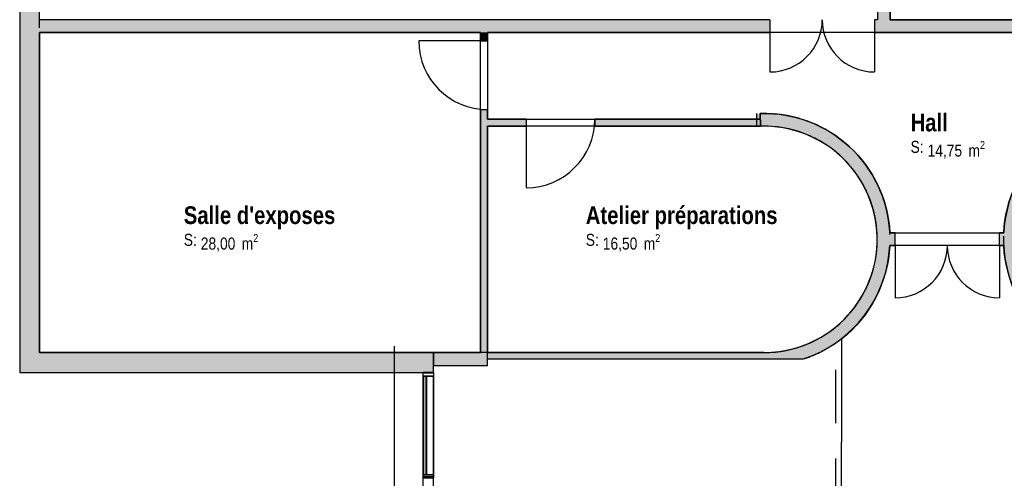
# Model space of a CAD drawing. Extents: x -24342 to 73038, y -9656 to 30949.
# Tile 25 of 170: x 0 to 1389, y -1578 to -930. Entities that reach past the tile are written whole.
import ezdxf
from ezdxf.enums import TextEntityAlignment as Align

# ---------------------------------------------------------------- set-up
doc = ezdxf.new("R2010")
doc.units = 0
doc.set_wipeout_variables(frame=1)
for name, pattern in [('21.0032_xref_rdc_02_pro$0$Tirets', [458.610928, 282.222247, -176.388681]), ('21.0032_xref_rdc_02_pro$0$Tirets petits', [125, 75, -50]), ('21.0032_xref_rdc_02_pro$0$Traits', [564.444447, 282.222223, -282.222223]), ('21.0032_xref_rdc_02_pro$0$Wipeout_Contour', [1000, 0, -1000]), ('ACAD_ISO12W100', [21, 12, -3, 0, -3, 0, -3])]:
    doc.linetypes.add(name, pattern=pattern)
for name, color, linetype in [('0_XREF', 250, 'Continuous'), ('21.0032_xref_rdc_02_pro$0$02-06 Poutre.Construction', 251, 'Continuous'), ('21.0032_xref_rdc_02_pro$0$08-01 2D Dessin général.2D', 251, 'Continuous'), ('21.0032_xref_rdc_02_pro$0$08-01 contour hachures', 251, 'Continuous'), ('21.0032_xref_rdc_02_pro$0$A-AREA-____-OTLN.Modèle IFC', 251, 'Continuous'), ('21.0032_xref_rdc_02_pro$0$A-GLAZ-CURT-OTLN.Modèle IFC', 251, 'Continuous'), ('21.0032_xref_rdc_02_pro$0$A-GLAZ-CWMG-OTLN.Modèle IFC', 251, 'Continuous'), ('21.0032_xref_rdc_02_pro$0$A-WALL-____-OTLN.Modèle IFC', 251, 'Continuous'), ('21.0032_xref_rdc_02_pro$0$Marques de Zone ARCHICAD', 251, 'Continuous'), ('21.0032_xref_rdc_02_pro$0$Portes ARCHICAD', 251, 'Continuous')]:
    doc.layers.add(name, color=color, linetype=linetype)
doc.styles.add('21.0032_xref_rdc_02_pro$0$STYLE_GENERE_1', font='ARIALNB.TTF')
doc.styles.add('21.0032_xref_rdc_02_pro$0$STYLE_GENERE_2', font='ARIALN.TTF')

# ---------------------------------------------------------------- blocks, each defined once
blk = doc.blocks.new('21.0032_xref_rdc_02_pro$0$Salle d_exposes_SA_17_1', base_point=(3390, -12207))
at = {"layer": '21.0032_xref_rdc_02_pro$0$Marques de Zone ARCHICAD', "insert": (2555, -12326), "char_height": 170, "attachment_point": 1, "style": '21.0032_xref_rdc_02_pro$0$STYLE_GENERE_2'}
blk.add_mtext('\\A1;\\pt0,100;28,00{\\H0.66x;\\S^  ;} m{\\H0.66x;\\S2^  ;}', dxfattribs=at)
at = {"layer": '21.0032_xref_rdc_02_pro$0$Marques de Zone ARCHICAD'}
for tag, height, style, p in [('ROOM_NAME', 250, '21.0032_xref_rdc_02_pro$0$STYLE_GENERE_1', (2315, -11935)), ('DUMMY_849', 250, '21.0032_xref_rdc_02_pro$0$STYLE_GENERE_1', (4465, -11862)), ('calculatedAreaCode', 170, '21.0032_xref_rdc_02_pro$0$STYLE_GENERE_2', (2315, -12323))]:
    blk.add_attdef(tag, text='', height=height, dxfattribs=dict(at, style=style)).set_placement(p, align=Align.TOP_LEFT)
blk = doc.blocks.new('21.0032_xref_rdc_02_pro$0$Atelier préparations_BUR_23_1', base_point=(9349, -12207))
at = {"layer": '21.0032_xref_rdc_02_pro$0$Marques de Zone ARCHICAD', "insert": (8226, -12326), "char_height": 170, "attachment_point": 1, "style": '21.0032_xref_rdc_02_pro$0$STYLE_GENERE_2'}
blk.add_mtext('\\A1;\\pt0,100;16,50{\\H0.66x;\\S^  ;} m{\\H0.66x;\\S2^  ;}', dxfattribs=at)
at = {"layer": '21.0032_xref_rdc_02_pro$0$Marques de Zone ARCHICAD'}
for tag, height, style, p in [('ROOM_NAME', 250, '21.0032_xref_rdc_02_pro$0$STYLE_GENERE_1', (7986, -11935)), ('DUMMY_849', 250, '21.0032_xref_rdc_02_pro$0$STYLE_GENERE_1', (10713, -11862)), ('calculatedAreaCode', 170, '21.0032_xref_rdc_02_pro$0$STYLE_GENERE_2', (7986, -12323))]:
    blk.add_attdef(tag, text='', height=height, dxfattribs=dict(at, style=style)).set_placement(p, align=Align.TOP_LEFT)
blk = doc.blocks.new('21.0032_xref_rdc_02_pro$0$Hall_COU_46_1', base_point=(13077, -10895))
at = {"layer": '21.0032_xref_rdc_02_pro$0$Marques de Zone ARCHICAD', "insert": (12808, -11013), "char_height": 170, "attachment_point": 1, "style": '21.0032_xref_rdc_02_pro$0$STYLE_GENERE_2'}
blk.add_mtext('\\A1;\\pt0,100;14,75{\\H0.66x;\\S^  ;} m{\\H0.66x;\\S2^  ;}', dxfattribs=at)
at = {"layer": '21.0032_xref_rdc_02_pro$0$Marques de Zone ARCHICAD'}
for tag, height, style, p in [('DUMMY_849', 250, '21.0032_xref_rdc_02_pro$0$STYLE_GENERE_1', (13097, -10549)), ('ROOM_NAME', 250, '21.0032_xref_rdc_02_pro$0$STYLE_GENERE_1', (12568, -10627)), ('calculatedAreaCode', 170, '21.0032_xref_rdc_02_pro$0$STYLE_GENERE_2', (12568, -11011))]:
    blk.add_attdef(tag, text='', height=height, dxfattribs=dict(at, style=style)).set_placement(p, align=Align.TOP_LEFT)
blk = doc.blocks.new('21.0032_xref_rdc_02_pro$0$Porte (Mur) 48[48]_1')
at = {"layer": '21.0032_xref_rdc_02_pro$0$Portes ARCHICAD', "linetype": 'Continuous'}
for p, q in [((10585, -9300), (10585, -10038)), ((12060, -9300), (12060, -10038))]:
    blk.add_line(p, q, dxfattribs=at)
for centre, start, end in [((10585, -9300), 270, 0), ((12060, -9300), 180, 270)]:
    blk.add_arc(centre, 738, start, end, dxfattribs=at)
blk = doc.blocks.new('21.0032_xref_rdc_02_pro$0$Mur_109_1', base_point=(30175, -9390))
at = {"layer": '21.0032_xref_rdc_02_pro$0$A-WALL-____-OTLN.Modèle IFC', "linetype": 'Continuous'}
for points in [[(10585, -9300), (280, -9300), (280, -9480), (10585, -9480)], [(25330, -9300), (12060, -9300), (12060, -9480), (25330, -9480)]]:
    blk.add_hatch(color=256, dxfattribs=at).paths.add_polyline_path(points)
for p, q in [((10585, -9300), (10585, -9480)), ((12060, -9300), (12060, -9480))]:
    blk.add_line(p, q, dxfattribs=at)
at = {"layer": '21.0032_xref_rdc_02_pro$0$A-WALL-____-OTLN.Modèle IFC', "linetype": 'Continuous', "flags": 128}
for points in [[(10585, -9300), (280, -9300)], [(12100, -9300), (12060, -9300)], [(18100, -9300), (12280, -9300)], [(280, -9480), (6500, -9480)], [(6600, -9480), (10585, -9480)], [(12060, -9480), (15660, -9480)]]:
    blk.add_lwpolyline(points, dxfattribs=at)
at = {"layer": '21.0032_xref_rdc_02_pro$0$Portes ARCHICAD', "linetype": 'Continuous'}
blk.add_blockref('21.0032_xref_rdc_02_pro$0$Porte (Mur) 48[48]_1', (0, 0), dxfattribs=at)
blk = doc.blocks.new('21.0032_xref_rdc_02_pro$0$Porte (Mur) 51[50]_1')
at = {"layer": '21.0032_xref_rdc_02_pro$0$Portes ARCHICAD', "linetype": 'Continuous'}
blk.add_line((12100, -6309), (13070, -6309), dxfattribs=at)
blk.add_arc((12100, -6309), 970, 270, 0, dxfattribs=at)
blk = doc.blocks.new('21.0032_xref_rdc_02_pro$0$Porte (Mur) 52[51]_1')
at = {"layer": '21.0032_xref_rdc_02_pro$0$Portes ARCHICAD', "linetype": 'Continuous'}
for p, q in [((11895, -4295), (11895, -5845)), ((11920, -4295), (11895, -4295)), ((11920, -4295), (11920, -5845)), ((12100, -4295), (12100, -5845)), ((12125, -4295), (12100, -4295)), ((12125, -4295), (12125, -5845)), ((12100, -4370), (11920, -4370)), ((12100, -5770), (11920, -5770)), ((11920, -5845), (11895, -5845)), ((12125, -5845), (12100, -5845))]:
    blk.add_line(p, q, dxfattribs=at)
blk = doc.blocks.new('21.0032_xref_rdc_02_pro$0$Mur_113_1', base_point=(12190, -140))
at = {"layer": '21.0032_xref_rdc_02_pro$0$A-WALL-____-OTLN.Modèle IFC', "linetype": 'Continuous'}
for points in [[(12280, -280), (12100, -280), (12100, -4370), (12280, -4370)], [(12280, -5770), (12100, -5770), (12100, -6309), (12280, -6309)], [(12280, -7279), (12100, -7279), (12100, -9300), (12280, -9300)]]:
    blk.add_hatch(color=256, dxfattribs=at).paths.add_polyline_path(points)
for p, q in [((12100, -4370), (12280, -4370)), ((12100, -5770), (12280, -5770)), ((12100, -6309), (12280, -6309)), ((12100, -7279), (12280, -7279))]:
    blk.add_line(p, q, dxfattribs=at)
at = {"layer": '21.0032_xref_rdc_02_pro$0$A-WALL-____-OTLN.Modèle IFC', "linetype": 'Continuous', "flags": 128}
for points in [[(12100, -280), (12100, -4370)], [(12280, -4370), (12280, -280)], [(12100, -5770), (12100, -6309)], [(12280, -6100), (12280, -5770)], [(12280, -6309), (12280, -6200)], [(12100, -7279), (12100, -9300)], [(12280, -9300), (12280, -7279)]]:
    blk.add_lwpolyline(points, dxfattribs=at)
at = {"layer": '21.0032_xref_rdc_02_pro$0$Portes ARCHICAD', "linetype": 'Continuous'}
for name in ['21.0032_xref_rdc_02_pro$0$Porte (Mur) 52[51]_1', '21.0032_xref_rdc_02_pro$0$Porte (Mur) 51[50]_1']:
    blk.add_blockref(name, (0, 0), dxfattribs=at)
blk = doc.blocks.new('21.0032_xref_rdc_02_pro$0$Porte (Mur) 54[53]_1')
at = {"layer": '21.0032_xref_rdc_02_pro$0$Portes ARCHICAD', "linetype": 'Continuous'}
blk.add_line((7143, -10703), (7143, -11673), dxfattribs=at)
blk.add_arc((7143, -10703), 970, 270, 0, dxfattribs=at)
blk = doc.blocks.new('21.0032_xref_rdc_02_pro$0$Mur_117_1', base_point=(10450, -10753))
at = {"layer": '21.0032_xref_rdc_02_pro$0$A-WALL-____-OTLN.Modèle IFC', "linetype": 'Continuous'}
for points in [[(7143, -10803), (7143, -10703), (6600, -10703), (6600, -10803)], [(10450, -10803), (10450, -10703), (8113, -10703), (8113, -10803)]]:
    blk.add_hatch(color=256, dxfattribs=at).paths.add_polyline_path(points)
for p, q in [((7143, -10703), (7143, -10803)), ((8113, -10703), (8113, -10803))]:
    blk.add_line(p, q, dxfattribs=at)
at = {"layer": '21.0032_xref_rdc_02_pro$0$A-WALL-____-OTLN.Modèle IFC', "linetype": 'Continuous', "flags": 128}
for points in [[(7143, -10703), (6600, -10703)], [(6600, -10803), (7143, -10803)], [(10450, -10703), (8113, -10703)], [(8113, -10803), (10450, -10803)], [(10450, -10803), (10450, -10703)]]:
    blk.add_lwpolyline(points, dxfattribs=at)
at = {"layer": '21.0032_xref_rdc_02_pro$0$Portes ARCHICAD', "linetype": 'Continuous'}
blk.add_blockref('21.0032_xref_rdc_02_pro$0$Porte (Mur) 54[53]_1', (0, 0), dxfattribs=at)
blk = doc.blocks.new('21.0032_xref_rdc_02_pro$0$Porte (Mur) 55[54]_1')
at = {"layer": '21.0032_xref_rdc_02_pro$0$Portes ARCHICAD', "linetype": 'Continuous'}
blk.add_line((6600, -9600), (5630, -9600), dxfattribs=at)
blk.add_arc((6600, -9600), 970, 180, 270, dxfattribs=at)
blk = doc.blocks.new('21.0032_xref_rdc_02_pro$0$Mur_118_1', base_point=(6550, -9390))
at = {"layer": '21.0032_xref_rdc_02_pro$0$A-WALL-____-OTLN.Modèle IFC', "linetype": 'Continuous'}
for points in [[(6500, -9480), (6500, -9600), (6600, -9600), (6600, -9480)], [(6600, -14000), (6600, -10570), (6500, -10570), (6500, -14000)]]:
    blk.add_hatch(color=256, dxfattribs=at).paths.add_polyline_path(points)
for p, q in [((6500, -9600), (6600, -9600)), ((6500, -10570), (6600, -10570))]:
    blk.add_line(p, q, dxfattribs=at)
at = {"layer": '21.0032_xref_rdc_02_pro$0$A-WALL-____-OTLN.Modèle IFC', "linetype": 'Continuous', "flags": 128}
for points in [[(6500, -9480), (6500, -9600)], [(6600, -9600), (6600, -9480)], [(6500, -10570), (6500, -14000)], [(6600, -10703), (6600, -10570)], [(6600, -14000), (6600, -10803)], [(6600, -14180), (6600, -14090)]]:
    blk.add_lwpolyline(points, dxfattribs=at)
at = {"layer": '21.0032_xref_rdc_02_pro$0$Portes ARCHICAD', "linetype": 'Continuous'}
blk.add_blockref('21.0032_xref_rdc_02_pro$0$Porte (Mur) 55[54]_1', (0, 0), dxfattribs=at)
blk = doc.blocks.new('21.0032_xref_rdc_02_pro$0$Mur_134_1', base_point=(6550, -14045))
at = {"layer": '21.0032_xref_rdc_02_pro$0$A-WALL-____-OTLN.Modèle IFC', "linetype": 'Continuous', "flags": 128}
for points in [[(10500, -14000), (6600, -14000)], [(6600, -14090), (11059, -14090)]]:
    blk.add_lwpolyline(points, dxfattribs=at)
blk = doc.blocks.new('21.0032_xref_rdc_02_pro$0$Porte (Mur) 66[65]_1')
at = {"layer": '21.0032_xref_rdc_02_pro$0$Portes ARCHICAD', "linetype": 'Continuous'}
for p, q in [((12349, -12490), (12349, -13228)), ((13824, -12490), (13824, -13228))]:
    blk.add_line(p, q, dxfattribs=at)
for centre, start, end in [((12349, -12490), 270, 0), ((13824, -12490), 180, 270)]:
    blk.add_arc(centre, 738, start, end, dxfattribs=at)
blk = doc.blocks.new('21.0032_xref_rdc_02_pro$0$Mur_143_1', base_point=(12188, -12400))
at = {"layer": '21.0032_xref_rdc_02_pro$0$A-WALL-____-OTLN.Modèle IFC', "linetype": 'Continuous'}
for points in [[(12276, -12310), (12276, -12490), (12349, -12490), (12349, -12310)], [(13824, -12310), (13824, -12490), (13882, -12490), (13882, -12310)]]:
    blk.add_hatch(color=256, dxfattribs=at).paths.add_polyline_path(points)
for p, q in [((12349, -12490), (12349, -12310)), ((13824, -12490), (13824, -12310))]:
    blk.add_line(p, q, dxfattribs=at)
at = {"layer": '21.0032_xref_rdc_02_pro$0$A-WALL-____-OTLN.Modèle IFC', "linetype": 'Continuous', "flags": 128}
for points in [[(12349, -12310), (12276, -12310)], [(13882, -12310), (13824, -12310)], [(12276, -12490), (12349, -12490)], [(13824, -12490), (13882, -12490)]]:
    blk.add_lwpolyline(points, dxfattribs=at)
at = {"layer": '21.0032_xref_rdc_02_pro$0$Portes ARCHICAD', "linetype": 'Continuous'}
blk.add_blockref('21.0032_xref_rdc_02_pro$0$Porte (Mur) 66[65]_1', (0, 0), dxfattribs=at)
blk = doc.blocks.new('21.0032_xref_rdc_02_pro$0$Mur_145_1', base_point=(140, -140))
at = {"layer": '21.0032_xref_rdc_02_pro$0$A-WALL-____-OTLN.Modèle IFC', "linetype": 'Continuous'}
for points in [[(280, -14000), (280, -280), (0, -280), (0, -14000)], [(280, -14000), (0, -14280), (280, -14280)], [(0, -14000), (0, -14280), (280, -14000)]]:
    blk.add_hatch(color=256, dxfattribs=at).paths.add_polyline_path(points)
at = {"layer": '21.0032_xref_rdc_02_pro$0$A-WALL-____-OTLN.Modèle IFC', "linetype": 'Continuous', "flags": 128}
for points in [[(0, -280), (0, -14280)], [(280, -9300), (280, -280)], [(280, -14000), (280, -9480)], [(0, -14280), (280, -14280)]]:
    blk.add_lwpolyline(points, dxfattribs=at)
blk = doc.blocks.new('21.0032_xref_rdc_02_pro$0$Mur_146_1', base_point=(140, -14140))
at = {"layer": '21.0032_xref_rdc_02_pro$0$A-WALL-____-OTLN.Modèle IFC', "linetype": 'Continuous'}
blk.add_hatch(color=256, dxfattribs=at).paths.add_polyline_path([(280, -14280), (5840, -14280), (5840, -14000), (280, -14000)])
at = {"layer": '21.0032_xref_rdc_02_pro$0$A-WALL-____-OTLN.Modèle IFC', "linetype": 'Continuous', "flags": 128}
for points in [[(5840, -14000), (280, -14000)], [(5840, -14280), (5840, -14000)], [(280, -14280), (5840, -14280)]]:
    blk.add_lwpolyline(points, dxfattribs=at)
blk = doc.blocks.new('21.0032_xref_rdc_02_pro$0$Mur_147_1', base_point=(6550, -14090))
at = {"layer": '21.0032_xref_rdc_02_pro$0$A-WALL-____-OTLN.Modèle IFC', "linetype": 'Continuous'}
for points in [[(6500, -14000), (5840, -14000), (5840, -14180), (6500, -14180)], [(6600, -14000), (6500, -14000), (6600, -14180)], [(6500, -14000), (6500, -14180), (6600, -14180)]]:
    blk.add_hatch(color=256, dxfattribs=at).paths.add_polyline_path(points)
at = {"layer": '21.0032_xref_rdc_02_pro$0$A-WALL-____-OTLN.Modèle IFC', "linetype": 'Continuous', "flags": 128}
for points in [[(6500, -14000), (5840, -14000)], [(5840, -14000), (5840, -14180)], [(5840, -14180), (6600, -14180)]]:
    blk.add_lwpolyline(points, dxfattribs=at)
blk = doc.blocks.new('21.0032_xref_rdc_02_pro$0$Mur_162_1', base_point=(10887, -14045))
at = {"layer": '21.0032_xref_rdc_02_pro$0$A-WALL-____-OTLN.Modèle IFC', "linetype": 'Continuous'}
for points in [[(11059, -14090, 0.864634), (10447, -10624), (10453, -10804, -1.01492), (10500, -14000)], [(10500, -14000), (6600, -14000), (6600, -14090), (11059, -14090)]]:
    blk.add_hatch(color=256, dxfattribs=at).paths.add_polyline_path(points)
at = {"layer": '21.0032_xref_rdc_02_pro$0$A-WALL-____-OTLN.Modèle IFC', "linetype": 'Continuous', "flags": 128}
blk.add_lwpolyline([(10447, -10624), (10453, -10804)], dxfattribs=at)
at = {"layer": '21.0032_xref_rdc_02_pro$0$A-WALL-____-OTLN.Modèle IFC', "linetype": 'Continuous'}
for radius, start, end in [(1778, 2.9512, 91.697), (1598, 270, 91.697), (1778, 288.3058, 357.1497)]:
    blk.add_arc((10500, -12402), radius, start, end, dxfattribs=at)
blk = doc.blocks.new('21.0032_xref_rdc_02_pro$0$Mur_163_1', base_point=(15660, -10710))
at = {"layer": '21.0032_xref_rdc_02_pro$0$A-WALL-____-OTLN.Modèle IFC', "linetype": 'Continuous'}
blk.add_hatch(color=256, dxfattribs=at).paths.add_polyline_path([(15660, -10620, 1), (15660, -14180), (15660, -14000, -1), (15660, -10800)])
at = {"layer": '21.0032_xref_rdc_02_pro$0$A-WALL-____-OTLN.Modèle IFC', "linetype": 'Continuous', "flags": 128}
for points in [[(15660, -10800), (15660, -10620)], [(15660, -14180), (15660, -14000)]]:
    blk.add_lwpolyline(points, dxfattribs=at)
at = {"layer": '21.0032_xref_rdc_02_pro$0$A-WALL-____-OTLN.Modèle IFC', "linetype": 'Continuous'}
for radius, start, end in [(1780, 90, 177.1018), (1600, 90, 270), (1780, 182.8982, 270)]:
    blk.add_arc((15660, -12400), radius, start, end, dxfattribs=at)
blk = doc.blocks.new('21.0032_xref_rdc_02_pro$0$Mur_190_1', base_point=(140, -280))
at = {"layer": '21.0032_xref_rdc_02_pro$0$A-WALL-____-OTLN.Modèle IFC', "linetype": '21.0032_xref_rdc_02_pro$0$Tirets', "flags": 128}
for points in [[(0, -280), (0, -14280)], [(0, -280), (280, -280)], [(280, -14000), (280, -280)], [(0, -14280), (280, -14280)]]:
    blk.add_lwpolyline(points, dxfattribs=at)
blk = doc.blocks.new('21.0032_xref_rdc_02_pro$0$Mur_196_1', base_point=(140, -14140))
at = {"layer": '21.0032_xref_rdc_02_pro$0$A-WALL-____-OTLN.Modèle IFC', "linetype": '21.0032_xref_rdc_02_pro$0$Tirets', "flags": 128}
for points in [[(5840, -14000), (280, -14000)], [(5840, -14280), (5840, -14000)], [(280, -14280), (5840, -14280)]]:
    blk.add_lwpolyline(points, dxfattribs=at)
blk = doc.blocks.new('21.0032_xref_rdc_02_pro$0$Mur_201_1', base_point=(5840, -14090))
at = {"layer": '21.0032_xref_rdc_02_pro$0$A-WALL-____-OTLN.Modèle IFC', "linetype": '21.0032_xref_rdc_02_pro$0$Tirets', "flags": 128}
for points in [[(6600, -14000), (5840, -14000)], [(5840, -14000), (5840, -14180)], [(6600, -14180), (6600, -14000)], [(5840, -14180), (6600, -14180)]]:
    blk.add_lwpolyline(points, dxfattribs=at)
blk = doc.blocks.new('21.0032_xref_rdc_02_pro$0$Mur_202_1', base_point=(6600, -14045))
at = {"layer": '21.0032_xref_rdc_02_pro$0$A-WALL-____-OTLN.Modèle IFC', "linetype": '21.0032_xref_rdc_02_pro$0$Tirets', "flags": 128}
for points in [[(10500, -14000), (6600, -14000)], [(6600, -14090), (6600, -14000)], [(6600, -14090), (11059, -14090)]]:
    blk.add_lwpolyline(points, dxfattribs=at)
blk = doc.blocks.new('21.0032_xref_rdc_02_pro$0$Mur_204_1', base_point=(10887, -14045))
at = {"layer": '21.0032_xref_rdc_02_pro$0$A-WALL-____-OTLN.Modèle IFC', "linetype": 'Continuous'}
blk.add_hatch(color=256, dxfattribs=at).paths.add_polyline_path([(10400, -10806), (10500, -10623, 0.014066), (10400, -10626)])
at = {"layer": '21.0032_xref_rdc_02_pro$0$A-WALL-____-OTLN.Modèle IFC', "linetype": 'Continuous', "flags": 128}
blk.add_lwpolyline([(10400, -10806), (10400, -10626)], dxfattribs=at)
at = {"layer": '21.0032_xref_rdc_02_pro$0$A-WALL-____-OTLN.Modèle IFC', "linetype": '21.0032_xref_rdc_02_pro$0$Tirets', "flags": 128}
blk.add_lwpolyline([(10447, -10624), (10453, -10804)], dxfattribs=at)
at = {"layer": '21.0032_xref_rdc_02_pro$0$A-WALL-____-OTLN.Modèle IFC', "linetype": '21.0032_xref_rdc_02_pro$0$Tirets'}
for radius, start in [(1778, 288.3058), (1598, 270)]:
    blk.add_arc((10500, -12402), radius, start, 91.6949, dxfattribs=at)
blk = doc.blocks.new('21.0032_xref_rdc_02_pro$0$Mur_205_1', base_point=(15660, -10710))
at = {"layer": '21.0032_xref_rdc_02_pro$0$A-WALL-____-OTLN.Modèle IFC', "linetype": '21.0032_xref_rdc_02_pro$0$Tirets', "flags": 128}
for points in [[(15660, -10800), (15660, -10620)], [(15660, -14180), (15660, -14000)]]:
    blk.add_lwpolyline(points, dxfattribs=at)
at = {"layer": '21.0032_xref_rdc_02_pro$0$A-WALL-____-OTLN.Modèle IFC', "linetype": '21.0032_xref_rdc_02_pro$0$Tirets'}
for radius in [1780, 1600]:
    blk.add_arc((15660, -12400), radius, 90, 270, dxfattribs=at)
blk = doc.blocks.new('21.0032_xref_rdc_02_pro$0$Poutre_82_1', base_point=(5690, -14335))
at = {"linetype": '21.0032_xref_rdc_02_pro$0$Wipeout_Contour', "ltscale": 64327.697701}
blk.add_wipeout([(5740, -14335), (5690, -14335), (5690, -15725), (5740, -15725)], dxfattribs=at).dxf.layer = '21.0032_xref_rdc_02_pro$0$02-06 Poutre.Construction'
at = {"layer": '21.0032_xref_rdc_02_pro$0$02-06 Poutre.Construction', "linetype": 'Continuous'}
for p, q in [((5690, -14335), (5690, -15725)), ((5690, -14335), (5740, -14335)), ((5740, -14335), (5740, -15725)), ((5690, -15725), (5740, -15725))]:
    blk.add_line(p, q, dxfattribs=at)
blk = doc.blocks.new('21.0032_xref_rdc_02_pro$0$IFC Extruded[635]_1', base_point=(5690, -14283))
at = {"layer": '21.0032_xref_rdc_02_pro$0$A-GLAZ-CURT-OTLN.Modèle IFC', "linetype": 'Continuous'}
for p, q in [((5735, -14280), (5695, -14280)), ((5695, -14280), (5695, -14285)), ((5695, -14285), (5735, -14285)), ((5735, -14285), (5735, -14280))]:
    blk.add_line(p, q, dxfattribs=at)
blk = doc.blocks.new('21.0032_xref_rdc_02_pro$0$IFC Extruded[636]_1', base_point=(5690, -15030))
at = {"layer": '21.0032_xref_rdc_02_pro$0$A-GLAZ-CURT-OTLN.Modèle IFC', "linetype": 'Continuous'}
for p, q in [((5735, -14335), (5695, -14335)), ((5695, -14335), (5695, -15725)), ((5735, -15725), (5735, -14335)), ((5695, -15725), (5735, -15725))]:
    blk.add_line(p, q, dxfattribs=at)
blk = doc.blocks.new('21.0032_xref_rdc_02_pro$0$IFC Extruded[644]_1', base_point=(5690, -14283))
at = {"layer": '21.0032_xref_rdc_02_pro$0$A-GLAZ-CURT-OTLN.Modèle IFC', "linetype": 'Continuous'}
for p, q in [((5735, -14280), (5695, -14280)), ((5695, -14280), (5695, -14285)), ((5695, -14285), (5735, -14285)), ((5735, -14285), (5735, -14280))]:
    blk.add_line(p, q, dxfattribs=at)
blk = doc.blocks.new('21.0032_xref_rdc_02_pro$0$IFC Extruded[645]_1', base_point=(5690, -15030))
at = {"layer": '21.0032_xref_rdc_02_pro$0$A-GLAZ-CURT-OTLN.Modèle IFC', "linetype": 'Continuous'}
for p, q in [((5735, -14335), (5695, -14335)), ((5695, -14335), (5695, -15725)), ((5735, -15725), (5735, -14335)), ((5695, -15725), (5735, -15725))]:
    blk.add_line(p, q, dxfattribs=at)
blk = doc.blocks.new('21.0032_xref_rdc_02_pro$0$IFC Extruded[658]_1', base_point=(5690, -14310))
at = {"layer": '21.0032_xref_rdc_02_pro$0$A-GLAZ-CWMG-OTLN.Modèle IFC', "linetype": 'Continuous'}
for p, q in [((5690, -14285), (5840, -14285)), ((5690, -14335), (5690, -14285)), ((5840, -14285), (5840, -14335)), ((5840, -14335), (5690, -14335))]:
    blk.add_line(p, q, dxfattribs=at)
blk = doc.blocks.new('21.0032_xref_rdc_02_pro$0$IFC Extruded[659]_1', base_point=(5690, -15750))
at = {"layer": '21.0032_xref_rdc_02_pro$0$A-GLAZ-CWMG-OTLN.Modèle IFC', "linetype": 'Continuous'}
for p, q in [((5690, -15725), (5840, -15725)), ((5690, -15775), (5690, -15725)), ((5840, -15775), (5690, -15775)), ((5840, -15725), (5840, -15775))]:
    blk.add_line(p, q, dxfattribs=at)
blk = doc.blocks.new('21.0032_xref_rdc_02_pro$0$IFC Extruded[663]_1', base_point=(5690, -14335))
at = {"layer": '21.0032_xref_rdc_02_pro$0$A-GLAZ-CWMG-OTLN.Modèle IFC', "linetype": 'Continuous'}
for p, q in [((5690, -14335), (5840, -14335)), ((5690, -15750), (5690, -14335)), ((5840, -15750), (5840, -14335)), ((5690, -15750), (5840, -15750))]:
    blk.add_line(p, q, dxfattribs=at)
blk = doc.blocks.new('21.0032_xref_rdc_02_pro$0$IFC Extruded[668]_1', base_point=(5690, -15750))
at = {"layer": '21.0032_xref_rdc_02_pro$0$A-GLAZ-CWMG-OTLN.Modèle IFC', "linetype": 'Continuous'}
for p, q in [((5690, -15750), (5840, -15750)), ((5690, -16250), (5690, -15750)), ((5840, -16250), (5840, -15750)), ((5690, -16250), (5840, -16250))]:
    blk.add_line(p, q, dxfattribs=at)
blk = doc.blocks.new('21.0032_xref_rdc_02_pro$0$IFC Extruded[669]_1', base_point=(5690, -14280))
at = {"layer": '21.0032_xref_rdc_02_pro$0$A-GLAZ-CWMG-OTLN.Modèle IFC', "linetype": 'Continuous'}
for p, q in [((5690, -14280), (5840, -14280)), ((5690, -14285), (5690, -14280)), ((5690, -14285), (5840, -14285)), ((5840, -14285), (5840, -14280))]:
    blk.add_line(p, q, dxfattribs=at)
blk = doc.blocks.new('21.0032_xref_rdc_02_pro$0$IFC Extruded[673]_1', base_point=(5690, -14310))
at = {"layer": '21.0032_xref_rdc_02_pro$0$A-GLAZ-CWMG-OTLN.Modèle IFC', "linetype": 'Continuous'}
for p, q in [((5690, -14285), (5840, -14285)), ((5690, -14335), (5690, -14285)), ((5840, -14285), (5840, -14335)), ((5840, -14335), (5690, -14335))]:
    blk.add_line(p, q, dxfattribs=at)
blk = doc.blocks.new('21.0032_xref_rdc_02_pro$0$IFC Extruded[674]_1', base_point=(5690, -15750))
at = {"layer": '21.0032_xref_rdc_02_pro$0$A-GLAZ-CWMG-OTLN.Modèle IFC', "linetype": 'Continuous'}
for p, q in [((5690, -15725), (5840, -15725)), ((5690, -15775), (5690, -15725)), ((5840, -15775), (5690, -15775)), ((5840, -15725), (5840, -15775))]:
    blk.add_line(p, q, dxfattribs=at)
blk = doc.blocks.new('21.0032_xref_rdc_02_pro$0$IFC Extruded[677]_1', base_point=(5690, -15725))
at = {"layer": '21.0032_xref_rdc_02_pro$0$A-GLAZ-CWMG-OTLN.Modèle IFC', "linetype": 'Continuous'}
for p, q in [((5840, -14335), (5690, -14335)), ((5690, -14335), (5690, -15725)), ((5840, -14335), (5840, -15725)), ((5840, -15725), (5690, -15725))]:
    blk.add_line(p, q, dxfattribs=at)
blk = doc.blocks.new('21.0032_xref_rdc_02_pro$0$IFC Extruded[683]_1', base_point=(5690, -14285))
at = {"layer": '21.0032_xref_rdc_02_pro$0$A-GLAZ-CWMG-OTLN.Modèle IFC', "linetype": 'Continuous'}
for p, q in [((5840, -14280), (5690, -14280)), ((5690, -14280), (5690, -14285)), ((5840, -14285), (5690, -14285)), ((5840, -14280), (5840, -14285))]:
    blk.add_line(p, q, dxfattribs=at)
blk = doc.blocks.new('21.0032_xref_rdc_02_pro')
at = {"layer": '21.0032_xref_rdc_02_pro$0$08-01 2D Dessin général.2D', "linetype": '21.0032_xref_rdc_02_pro$0$Tirets petits', "flags": 128}
blk.add_lwpolyline([(647.4, -2120.4), (647.4, -1953.4), (1151.5, -1953.4), (1151.5, -1386.2)], dxfattribs=at)
at = {"layer": '21.0032_xref_rdc_02_pro$0$08-01 contour hachures', "linetype": '21.0032_xref_rdc_02_pro$0$Traits', "flags": 128}
blk.add_lwpolyline([(528.3, -1391.1), (528.3, -2154.6)], dxfattribs=at)
at = {"layer": '21.0032_xref_rdc_02_pro$0$A-AREA-____-OTLN.Modèle IFC', "linetype": 'Continuous', "flags": 128}
for points in [[(1571, -930), (1810, -930), (1810, -740), (1684, -740), (1684, -620), (1228, -620), (1228, -930)], [(28, -948), (28, -1400), (650, -1400), (650, -948)]]:
    blk.add_lwpolyline(points, close=True, dxfattribs=at)
for points in [[(1566, -948), (1219, -948), (660, -948), (660, -1070.3), (1044.7, -1070.3), (1044.7, -1062.4, -0.407816), (1227.6, -1231), (1388.2, -1231, -0.399474), (1566, -1062)], [(1045.3, -1080.4), (1045, -1080.3), (1044.7, -1080.3), (660, -1080.3), (660, -1400), (1050, -1400, 0.414485), (1209.8, -1240, 0.422642)]]:
    blk.add_lwpolyline(points, format="xyb", close=True, dxfattribs=at)
blk.add_lwpolyline([(6560.1, -1366.3, -0.157957), (6506.5, -1249), (6331.3, -1249, -0.214878), (6262.9, -1381.1), (6262.9, -1961.4), (1456.6, -1961.4), (1456.6, -1381.1, -0.215084), (1388.2, -1249), (1227.6, -1249, -0.214969), (1159.4, -1381), (1158.3, -1961.4), (647.4, -1961.4), (647.4, -2120.4), (3390, -2120), (3390, -2524), (3610, -2529.1), (3610, -2460), (4101.5, -2460), (4101.5, -2529.1), (4390, -2529), (4390, -2120), (8761.1, -2120)], format="xyb", dxfattribs=at)
at = {"layer": '21.0032_xref_rdc_02_pro$0$A-AREA-____-OTLN.Modèle IFC', "linetype": 'Continuous', "xscale": 0.1, "yscale": 0.1, "zscale": 0.1}
for name, p, values in [('21.0032_xref_rdc_02_pro$0$Hall_COU_46_1', (1307.7, -1089.5), {'ROOM_NAME': 'Hall', 'calculatedAreaCode': 'S: '}), ('21.0032_xref_rdc_02_pro$0$Salle d_exposes_SA_17_1', (339, -1220.7), {'ROOM_NAME': "Salle d'exposes", 'calculatedAreaCode': 'S: '}), ('21.0032_xref_rdc_02_pro$0$Atelier préparations_BUR_23_1', (934.9, -1220.7), {'ROOM_NAME': 'Atelier préparations', 'calculatedAreaCode': 'S: '})]:
    blk.add_blockref(name, p, dxfattribs=at).add_auto_attribs(values)
at = {"layer": '21.0032_xref_rdc_02_pro$0$A-WALL-____-OTLN.Modèle IFC', "xscale": 0.1, "yscale": 0.1, "zscale": 0.1}
for name, p in [('21.0032_xref_rdc_02_pro$0$Mur_145_1', (14, -14)), ('21.0032_xref_rdc_02_pro$0$Mur_190_1', (14, -28)), ('21.0032_xref_rdc_02_pro$0$Mur_113_1', (1219, -14)), ('21.0032_xref_rdc_02_pro$0$Mur_109_1', (3017.5, -939)), ('21.0032_xref_rdc_02_pro$0$Mur_118_1', (655, -939)), ('21.0032_xref_rdc_02_pro$0$Mur_162_1', (1088.7, -1404.5)), ('21.0032_xref_rdc_02_pro$0$Mur_204_1', (1088.7, -1404.5)), ('21.0032_xref_rdc_02_pro$0$Mur_163_1', (1566, -1071)), ('21.0032_xref_rdc_02_pro$0$Mur_205_1', (1566, -1071)), ('21.0032_xref_rdc_02_pro$0$Mur_117_1', (1045, -1075.3)), ('21.0032_xref_rdc_02_pro$0$Mur_143_1', (1218.8, -1240)), ('21.0032_xref_rdc_02_pro$0$Mur_146_1', (14, -1414)), ('21.0032_xref_rdc_02_pro$0$Mur_196_1', (14, -1414)), ('21.0032_xref_rdc_02_pro$0$Mur_147_1', (655, -1409)), ('21.0032_xref_rdc_02_pro$0$Mur_201_1', (584, -1409)), ('21.0032_xref_rdc_02_pro$0$Mur_134_1', (655, -1404.5)), ('21.0032_xref_rdc_02_pro$0$Mur_202_1', (660, -1404.5))]:
    blk.add_blockref(name, p, dxfattribs=at)
at = {"layer": '21.0032_xref_rdc_02_pro$0$02-06 Poutre.Construction', "xscale": 0.1, "yscale": 0.1, "zscale": 0.1}
blk.add_blockref('21.0032_xref_rdc_02_pro$0$Poutre_82_1', (569, -1433.5), dxfattribs=at)
at = {"layer": '21.0032_xref_rdc_02_pro$0$A-GLAZ-CURT-OTLN.Modèle IFC', "linetype": 'Continuous', "xscale": 0.1, "yscale": 0.1, "zscale": 0.1}
for name, p in [('21.0032_xref_rdc_02_pro$0$IFC Extruded[635]_1', (569, -1428.3)), ('21.0032_xref_rdc_02_pro$0$IFC Extruded[644]_1', (569, -1428.3)), ('21.0032_xref_rdc_02_pro$0$IFC Extruded[636]_1', (569, -1503)), ('21.0032_xref_rdc_02_pro$0$IFC Extruded[645]_1', (569, -1503))]:
    blk.add_blockref(name, p, dxfattribs=at)
at = {"layer": '21.0032_xref_rdc_02_pro$0$A-GLAZ-CWMG-OTLN.Modèle IFC', "linetype": 'Continuous', "xscale": 0.1, "yscale": 0.1, "zscale": 0.1}
for name, p in [('21.0032_xref_rdc_02_pro$0$IFC Extruded[669]_1', (569, -1428)), ('21.0032_xref_rdc_02_pro$0$IFC Extruded[683]_1', (569, -1428.5)), ('21.0032_xref_rdc_02_pro$0$IFC Extruded[658]_1', (569, -1431)), ('21.0032_xref_rdc_02_pro$0$IFC Extruded[673]_1', (569, -1431)), ('21.0032_xref_rdc_02_pro$0$IFC Extruded[663]_1', (569, -1433.5)), ('21.0032_xref_rdc_02_pro$0$IFC Extruded[677]_1', (569, -1572.5)), ('21.0032_xref_rdc_02_pro$0$IFC Extruded[659]_1', (569, -1575)), ('21.0032_xref_rdc_02_pro$0$IFC Extruded[674]_1', (569, -1575)), ('21.0032_xref_rdc_02_pro$0$IFC Extruded[668]_1', (569, -1575))]:
    blk.add_blockref(name, p, dxfattribs=at)

msp = doc.modelspace()

# ---------------------------------------------------------------- block references
at = {"layer": '0_XREF', "linetype": 'ACAD_ISO12W100'}
msp.add_blockref('21.0032_xref_rdc_02_pro', (0, 0), dxfattribs=at)

doc.saveas('drawing.dxf')
